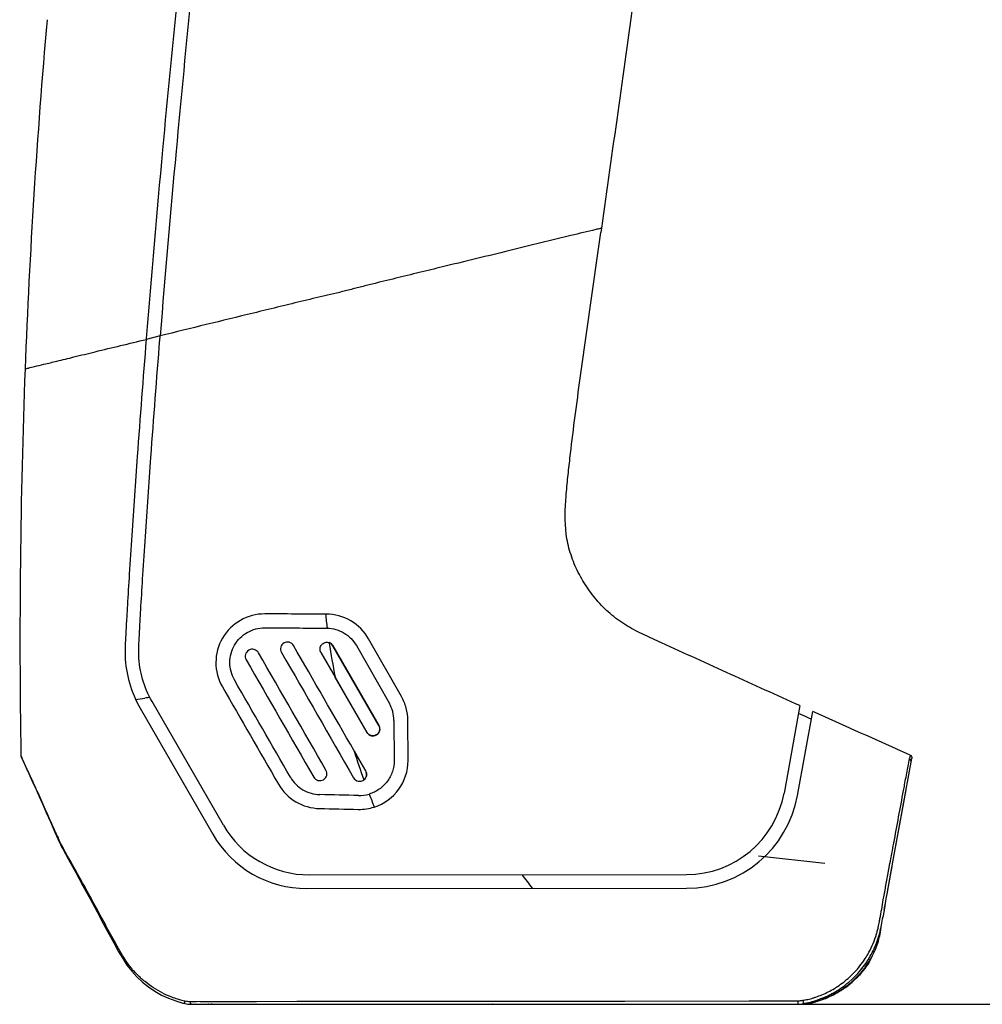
# Model space of a CAD drawing. Header units: millimetres. Extents: x 176 to 472, y 345 to 631.
# Tile 14 of 22: x 331 to 394, y 432 to 497. Entities that reach past the tile are written whole.
import ezdxf

# ---------------------------------------------------------------- set-up
doc = ezdxf.new("R2010")
doc.units = ezdxf.units.MM
doc.header["$LTSCALE"] = 32.67
doc.header["$PDMODE"] = 3
doc.header["$PDSIZE"] = 8
doc.layers.get('0').update_dxf_attribs({"linetype": 'CONTINUOUS'})
doc.layers.get('Defpoints').update_dxf_attribs({"linetype": 'CONTINUOUS'})
for name, color, linetype in [('00_COMPONENTS', 7, 'CONTINUOUS'), ('06_ALL_SURFS', 7, 'CONTINUOUS'), ('51__DRAFT_DIMS', 7, 'CONTINUOUS')]:
    doc.layers.add(name, color=color, linetype=linetype)
doc.styles.get("Standard").update_dxf_attribs({"font": 'simfang.ttf'})
doc.dimstyles.new('DIMSTYLE_3', dxfattribs={"dimtxt": 3, "dimasz": 3, "dimexe": 2.5, "dimexo": 0.5, "dimgap": 0.75, "dimtad": 1, "dimdec": 1, "dimdsep": 46, "dimtxsty": 'STANDARD', "dimblk": '_FILLED', "dimblk1": '_FILLED', "dimblk2": '_FILLED', "dimcen": 0.09, "dimclrt": 3, "dimazin": 2, "dimtp": 0.5, "dimtm": 0.5, "dimtfac": 1, "dimtdec": 1, "dimtofl": 0, "dimtmove": 0, "dimatfit": 3, "dimldrblk": '_FILLED', "dimfxl": 1, "dimtolj": 1, "dimarcsym": 0})

# ---------------------------------------------------------------- blocks, each defined once
blk = doc.blocks.new('_FILLED')
at = {"color": 0, "linetype": 'ByBlock'}
blk.add_solid([(0, 0), (-1, 0.167), (-1, -0.167)], dxfattribs=at)
blk = doc.blocks.new('*D3')
at = {"layer": '51__DRAFT_DIMS', "color": 0, "lineweight": -2}
for p, q in [((404.524, 602.513), (423.604, 602.513)), ((421.104, 435.271), (421.104, 599.513)), ((382.44, 432.271), (423.604, 432.271))]:
    blk.add_line(p, q, dxfattribs=at)
at = {"layer": 'Defpoints', "color": 0}
for p in [(404.024, 602.513), (421.104, 602.513), (381.94, 432.271)]:
    blk.add_point(p, dxfattribs=at)
at = {"layer": '51__DRAFT_DIMS', "color": 0, "linetype": 'ByBlock', "lineweight": -2, "xscale": 3, "yscale": 3, "zscale": 3}
for p, rotation in [((421.104, 602.513), 90.0000000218), ((421.104, 432.271), 270.0000000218)]:
    blk.add_blockref('_FILLED', p, dxfattribs=dict(at, rotation=rotation))
at = {"layer": '51__DRAFT_DIMS', "color": 3, "insert": (416.354, 517.469), "char_height": 3, "attachment_point": 2, "rotation": 90, "line_spacing_factor": 0.9}
blk.add_mtext('\\A1;170.2', dxfattribs=at)

msp = doc.modelspace()

# ---------------------------------------------------------------- linework, layer by layer
at = {"layer": '00_COMPONENTS', "color": 7}
for p, q in [((369.003, 483.421), (368.963, 483.138)), ((350.818, 457.975), (350.878, 457.975)), ((355.824, 452.549), (353.652, 456.356)), ((351.303, 455.892), (354.332, 450.634)), ((354.339, 450.639), (351.311, 455.897)), ((352.855, 455.902), (355.027, 452.095)), ((350.517, 455.44), (351.448, 453.823)), ((351.448, 453.823), (353.545, 450.181)), ((353.553, 450.186), (351.456, 453.828)), ((338.604, 451.775), (343.39, 443.466)), ((344.084, 444.065), (339.384, 452.225)), ((382.091, 451.947), (381.041, 446.181)), ((381.926, 446.019), (382.936, 451.566)), ((382.467, 451.222), (381.998, 451.434)), ((382.728, 451.104), (382.467, 451.222)), ((382.843, 451.053), (382.728, 451.104)), ((383.051, 451.514), (382.936, 451.566)), ((355.328, 450.971), (355.341, 448.33)), ((356.258, 448.335), (356.245, 450.975)), ((389.157, 448.774), (388.478, 449.078)), ((330.761, 448.563), (331.254, 447.481)), ((352.7, 448.961), (353.46, 447.64)), ((353.468, 447.645), (352.707, 448.966)), ((388.201, 441.526), (389.465, 448.466)), ((389.351, 448.687), (389.157, 448.774)), ((389.286, 448.342), (389.308, 448.456)), ((389.175, 447.737), (389.236, 448.07)), ((389.236, 448.07), (389.286, 448.342)), ((388.201, 441.526), (389.088, 446.393)), ((333.503, 442.495), (333.504, 442.494)), ((387.909, 439.923), (388.17, 441.354)), ((387.955, 441.163), (388.024, 441.536)), ((388.147, 441.233), (388.201, 441.526)), ((349.753, 440.793), (374.619, 440.818)), ((387.823, 440.447), (387.888, 440.8)), ((387.888, 440.8), (387.955, 441.163)), ((388.02, 440.532), (388.09, 440.916)), ((388.09, 440.916), (388.137, 441.175)), ((388.1, 440.971), (388.147, 441.233)), ((388.137, 441.175), (388.147, 441.231)), ((387.701, 439.775), (387.761, 440.105)), ((387.761, 440.105), (387.823, 440.447)), ((387.964, 440.225), (388, 440.422)), ((388, 440.422), (388.02, 440.532)), ((349.581, 439.892), (374.62, 439.918)), ((387.587, 439.14), (387.643, 439.453)), ((387.643, 439.453), (387.701, 439.775)), ((387.818, 439.425), (387.856, 439.635)), ((387.856, 439.635), (387.909, 439.923)), ((387.48, 438.542), (387.533, 438.836)), ((387.533, 438.836), (387.587, 439.14)), ((387.674, 438.634), (387.71, 438.828)), ((387.642, 438.462), (387.659, 438.55)), ((387.455, 437.39), (387.47, 437.483)), ((340.945, 432.484), (341.289, 432.381)), ((341.894, 432.457), (341.953, 432.457)), ((341.894, 432.457), (341.953, 432.457)), ((341.953, 432.457), (342.309, 432.457)), ((341.953, 432.271), (382.159, 432.271)), ((342.309, 432.457), (381.954, 432.498)), ((342.546, 432.457), (344.688, 432.458)), ((342.805, 432.263), (382.09, 432.263)), ((344.688, 432.458), (346.274, 432.459)), ((346.274, 432.459), (348.938, 432.463)), ((351.965, 432.466), (355.222, 432.468)), ((355.222, 432.468), (357.479, 432.47)), ((378.747, 432.493), (381.954, 432.498)), ((383.028, 432.406), (383.023, 432.405)), ((383.058, 432.415), (383.07, 432.418)), ((383.115, 432.431), (383.102, 432.427)), ((383.146, 432.44), (383.136, 432.437))]:
    msp.add_line(p, q, dxfattribs=at)
at = {"layer": '00_COMPONENTS', "color": 4}
for p, q in [((339.92, 476.312), (338.999, 476.087)), ((351.068, 456.1), (351.065, 456.091)), ((351.311, 455.897), (351.303, 455.892)), ((350.525, 455.444), (350.517, 455.44)), ((354.332, 450.634), (354.339, 450.639)), ((353.545, 450.181), (353.553, 450.186)), ((389.351, 448.687), (389.308, 448.456)), ((348.499, 447.226), (348.507, 447.231)), ((352.674, 447.187), (352.682, 447.192)), ((353.46, 447.64), (353.468, 447.645)), ((353.349, 447.052), (353.343, 447.059)), ((350.443, 446.083), (350.443, 446.074)), ((333.548, 442.52), (333.515, 442.58)), ((333.82, 442.032), (333.548, 442.52)), ((382.4, 432.308), (382.303, 432.303)), ((382.433, 432.309), (382.4, 432.308))]:
    msp.add_line(p, q, dxfattribs=at)
at = {"layer": '00_COMPONENTS', "color": 7}
for points in [[(331.254, 447.481), (331.396, 447.166), (331.556, 446.814), (331.736, 446.415), (331.937, 445.967), (332.158, 445.471), (332.405, 444.914), (332.68, 444.292), (332.979, 443.608), (333.173, 443.16)], [(333.173, 443.16), (333.22, 443.053), (333.283, 442.92), (333.349, 442.786), (333.42, 442.649), (333.495, 442.51), (333.86, 441.845)], [(333.86, 441.845), (334.35, 440.953), (334.832, 440.077), (335.306, 439.208), (335.76, 438.364), (336.172, 437.589), (336.532, 436.913), (336.855, 436.319), (337.161, 435.774), (337.449, 435.282), (337.731, 434.846), (338.044, 434.442), (338.389, 434.066), (338.755, 433.724), (339.147, 433.411), (339.57, 433.125), (340.017, 432.872), (340.478, 432.658), (340.945, 432.484)], [(348.938, 432.463), (350.925, 432.466), (351.965, 432.466)], [(357.479, 432.47), (358.636, 432.472), (359.822, 432.475), (361.028, 432.478), (362.234, 432.48), (363.435, 432.479), (364.637, 432.476), (365.83, 432.475), (367.004, 432.475), (368.169, 432.476), (369.352, 432.477), (370.546, 432.478), (378.747, 432.493)]]:
    msp.add_lwpolyline(points, dxfattribs=at)
for centre, radius, start, end in [((795.28, 456.375), 464.607, 174.96463, 177.80931), ((346.802, 454.783), 3.209, 89.75627, 209.93233), ((350.865, 454.761), 2.297, 88.41025, 89.75605), ((345.997, 455.193), 0.468, 29.98572, 209.88966), ((348.312, 455.68), 0.458, 29.98698, 209.8889), ((353.029, 450.958), 2.298, 0.32581, 29.65611), ((353.942, 450.41), 0.458, 209.9877, 29.88861), ((353.046, 448.321), 3.212, 287.88654, 0.24227), ((350.444, 447.47), 0.468, 209.98767, 29.88826), ((353.046, 448.343), 2.315, 268.86341, 286.27139), ((353.046, 448.343), 2.324, 268.86372, 286.27147), ((374.612, 447.352), 6.534, 270.05804, 349.67503), ((374.612, 447.352), 7.434, 270.05932, 349.67503), ((353.048, 448.325), 3.215, 268.79041, 287.83046), ((349.746, 447.327), 6.534, 209.94489, 270.05819), ((512.752, 523.061), 196.511, 203.83469, 203.96928), ((349.574, 447.028), 7.136, 209.94489, 270.05819), ((79.443, 496.241), 313.566, 349.59964, 349.74928), ((453.13, 426.691), 66.538, 169.48939, 170.17398), ((337.593, 447.942), 50.94, 349.47138, 349.62135), ((341.562, 446.538), 46.608, 349.41904, 349.76449), ((274.79, 458.592), 114.46, 349.76608, 349.91142), ((346.481, 446.291), 41.9, 349.35346, 349.46938), ((377.167, 439.609), 10.335, 346.56546, 348.33401), ((369.572, 441.192), 18.093, 348.28629, 348.90982), ((358.011, 443.466), 29.876, 348.89506, 349.41768), ((381.229, 438.614), 6.153, 342.18749, 344.46859), ((380.364, 438.849), 7.049, 344.51247, 346.53407), ((380.956, 438.098), 6.53, 348.35448, 350.1278), ((378.001, 438.624), 9.532, 350.05958, 350.38211), ((380.612, 438.198), 6.831, 331.82332, 336.97071), ((381.827, 438.084), 5.68, 330.91855, 333.23218), ((381.678, 438.251), 5.942, 318.89145, 326.52039), ((381.8, 438.104), 5.712, 323.61664, 330.8767), ((381.558, 438.292), 6.019, 314.23614, 318.92183), ((381.595, 438.324), 6.053, 316.54475, 317.89658), ((381.608, 438.312), 6.035, 317.89697, 318.40861), ((381.6, 438.254), 5.962, 318.92934, 319.34974), ((381.616, 438.305), 6.024, 318.40858, 318.88809), ((381.622, 438.235), 5.933, 319.34852, 321.27855), ((381.669, 438.197), 5.873, 321.27769, 323.64006), ((381.165, 438.62), 6.417, 299.78885, 310.1637), ((380.916, 438.986), 6.639, 303.33957, 307.67708), ((381.451, 438.406), 6.175, 304.91383, 314.20706), ((381.293, 438.242), 5.805, 288.61377, 292.7484), ((381.299, 438.672), 6.483, 288.9235, 298.4849), ((381.381, 438.58), 6.387, 290.68681, 297.75645), ((381.204, 438.554), 6.339, 297.63539, 299.77829), ((381.078, 439.147), 7.03, 297.33719, 299.18499), ((381.38, 438.579), 6.387, 297.76357, 299.51231), ((380.867, 439.053), 6.722, 301.29058, 303.13024), ((381.348, 438.569), 6.369, 298.53881, 300.53678), ((381.641, 438.137), 5.873, 299.19366, 299.48243), ((381.364, 438.608), 6.419, 299.51274, 301.24406), ((381.368, 438.601), 6.411, 299.51129, 299.66434), ((381.971, 437.553), 5.203, 299.48426, 299.88871), ((379.733, 441.312), 9.577, 300.07778, 300.25039), ((380.793, 439.167), 6.857, 303.12498, 303.36439), ((381.363, 438.609), 6.421, 299.66572, 300.79375), ((381.347, 438.571), 6.371, 300.53661, 301.54494), ((381.349, 438.569), 6.368, 301.54495, 302.13319), ((381.374, 438.591), 6.4, 301.24454, 301.82995), ((381.35, 438.567), 6.365, 302.1332, 302.54688), ((381.388, 438.57), 6.375, 301.82912, 303.64661), ((381.38, 438.583), 6.39, 301.82997, 302.24876), ((381.377, 438.508), 6.301, 302.62619, 304.93192), ((381.39, 438.566), 6.37, 302.24825, 303.65066), ((381.411, 438.535), 6.333, 303.6473, 305.47442), ((342.944, 438.465), 6.304, 254.8261, 257.22227), ((341.954, 434.104), 1.832, 257.25123, 269.97586), ((342.828, 435.263), 3, 265.75039, 270), ((381.94, 434.356), 2.085, 270.01686, 279.98373), ((382.09, 435.263), 3, 270, 283.00074), ((382.159, 434.361), 2.089, 270.00042, 271.31498), ((382.159, 434.36), 2.089, 271.31567, 276.56665), ((381.629, 436.839), 4.36, 278.59053, 280.68497), ((382.159, 434.358), 2.087, 276.56868, 277.88238), ((381.557, 437.221), 4.75, 280.68665, 282.72392), ((382.159, 434.36), 2.088, 277.88288, 281.8245), ((381.288, 438.517), 6.335, 281.82561, 282.24346), ((381.45, 437.694), 5.235, 282.72546, 284.6779), ((381.249, 438.698), 6.521, 282.24347, 282.65129), ((381.205, 438.891), 6.719, 282.6513, 283.04897), ((381.181, 438.997), 6.827, 283.04797, 285.03184), ((381.255, 438.877), 6.709, 283.00091, 284.65613), ((381.279, 438.774), 6.604, 283.00077, 283.254), ((381.388, 438.304), 6.121, 283.00102, 283.2456), ((381.368, 438.014), 5.564, 284.66378, 286.60207), ((381.303, 438.658), 6.484, 283.25894, 284.89952), ((381.263, 438.842), 6.673, 283.25009, 284.73449), ((381.275, 438.794), 6.624, 283.24828, 283.49629), ((381.257, 438.866), 6.698, 283.49883, 285.1052), ((381.261, 438.849), 6.68, 283.4956, 284.66185), ((381.185, 438.982), 6.812, 285.03194, 285.43477), ((381.341, 438.102), 5.656, 286.60238, 288.60358), ((381.245, 438.913), 6.746, 284.73241, 285.07173), ((381.251, 438.894), 6.727, 284.82698, 285.97352), ((381.242, 438.922), 6.756, 284.94741, 285.10287), ((381.154, 439.102), 6.936, 285.4192, 285.99494), ((381.24, 438.932), 6.766, 285.07164, 285.2269), ((381.239, 438.933), 6.767, 285.10266, 285.22401), ((381.234, 438.952), 6.786, 285.22412, 285.58953), ((381.233, 438.956), 6.791, 285.22709, 285.69356), ((381.23, 438.967), 6.803, 285.53439, 285.69107), ((381.187, 438.99), 6.819, 285.98799, 288.9527), ((381.213, 439.026), 6.864, 285.69543, 287.36437), ((381.225, 438.984), 6.82, 285.69112, 285.97352), ((381.247, 438.907), 6.74, 285.97327, 286.27738), ((381.218, 439.01), 6.847, 286.08645, 286.2706), ((381.241, 438.928), 6.762, 286.27812, 287.86256), ((381.211, 439.031), 6.869, 286.35995, 286.57165), ((381.211, 439.034), 6.872, 286.56353, 287.36054), ((381.209, 439.041), 6.879, 286.5716, 286.95006), ((381.216, 439.018), 6.855, 286.95009, 287.36254), ((381.249, 438.914), 6.746, 287.35462, 290.73506), ((381.729, 437.666), 5.41, 291.97005, 292.13624), ((381.692, 437.754), 5.505, 292.14612, 293.78669), ((381.406, 438.403), 6.215, 293.77985, 293.98004)]:
    msp.add_arc(centre, radius, start, end, dxfattribs=at)
at = {"layer": '00_COMPONENTS', "color": 4}
for centre, radius, start, end in [((409.579, 464.745), 59.151, 186.58057, 187.46002), ((353.002, 355.004), 98.457, 98.03664, 98.22507), ((398.031, 463.24), 47.527, 197.48394, 199.90538), ((399.162, 463.657), 48.733, 201.10169, 202.16307), ((338.088, 445.372), 5.348, 203.62553, 204.23389), ((338.757, 445.677), 6.084, 204.26222, 205.97982), ((343.628, 448.201), 11.571, 208.65729, 209.06544), ((409.639, 474.387), 56.845, 216.20888, 217.34055), ((342.862, 438.6), 6.243, 243.66214, 249.36203), ((342.946, 438.83), 6.488, 249.37643, 253.02282), ((342.976, 438.918), 6.581, 253.00454, 255.59476), ((342.883, 438.558), 6.21, 255.59273, 257.39256), ((341.898, 434.147), 1.69, 257.34278, 258.74312), ((341.896, 434.135), 1.678, 258.74128, 264.35691), ((341.895, 434.132), 1.675, 264.36442, 269.9632), ((343.309, 432.375), 0.111, 247.95411, 258.86657), ((343.319, 432.374), 0.111, 248.05145, 259.05657), ((343.308, 432.368), 0.105, 258.88715, 269.92925), ((343.335, 432.375), 0.111, 248.03714, 259.00297), ((343.318, 432.37), 0.107, 258.66736, 264.16715), ((343.318, 432.368), 0.105, 259.07926, 269.93105), ((343.344, 432.371), 0.108, 247.54363, 258.60533), ((343.318, 432.367), 0.103, 264.16652, 269.98065), ((343.334, 432.368), 0.105, 258.6318, 269.93034), ((343.342, 432.364), 0.101, 258.62984, 269.91547), ((381.951, 434.37), 1.872, 270.11179, 271.18917), ((381.95, 434.384), 1.886, 271.20284, 280.09116), ((383.271, 414.585), 17.744, 92.20316, 92.7103)]:
    msp.add_arc(centre, radius, start, end, dxfattribs=at)
at = {"layer": '00_COMPONENTS', "color": 7}
for points, knots in [([(345.434, 534.911), (344.846, 530.813), (343.756, 522.72), (342.328, 510.808), (341.108, 499.46), (339.997, 487.973), (339.334, 480.271), (339, 476.108), (338.999, 476.087)], [0, 0, 0, 0, 0.209788, 0.413905, 0.608114, 0.78833, 0.9989, 1, 1, 1, 1]), ([(346.328, 534.806), (345.74, 530.707), (344.651, 522.617), (343.222, 510.71), (342.004, 499.371), (340.901, 487.969), (340.246, 480.372), (339.92, 476.312)], [0, 0, 0, 0, 0.211048, 0.416135, 0.611282, 0.792375, 1, 1, 1, 1]), ([(373.184, 513.915), (372.525, 508.828), (371.163, 498.659), (369.722, 488.5), (369.003, 483.421)], [0, 0, 0, 0, 0.5, 1, 1, 1, 1]), ([(382.091, 451.947), (381.33, 452.29), (379.808, 452.977), (377.524, 454.007), (375.244, 455.045), (373.346, 455.914), (371.821, 456.595), (370.707, 457.169), (369.675, 457.888), (368.776, 458.767), (368.011, 459.763), (367.386, 460.852), (366.92, 462.019), (366.561, 463.658), (366.63, 465.342), (366.793, 467.001), (366.972, 468.662), (367.232, 470.733), (367.563, 473.216), (367.909, 475.697), (368.378, 479.004), (368.729, 481.484), (368.963, 483.138)], [0, 0, 0, 0, 0.062511, 0.125023, 0.187534, 0.250045, 0.281301, 0.312555, 0.343795, 0.375038, 0.406283, 0.43753, 0.468772, 0.500006, 0.562421, 0.593676, 0.624932, 0.687443, 0.749954, 0.812466, 0.874977, 1, 1, 1, 1]), ([(339.384, 452.225), (339.118, 452.685), (338.699, 453.673), (338.508, 454.865), (338.502, 455.605), (338.515, 455.938), (338.544, 456.536), (338.592, 457.407), (338.674, 458.838), (338.789, 460.72), (339.001, 463.991), (339.362, 469.166), (339.699, 473.568), (339.913, 476.234), (339.92, 476.312)], [0, 0, 0, 0, 0.06565, 0.131614, 0.14793, 0.15699, 0.172773, 0.221885, 0.264815, 0.349708, 0.454797, 0.669646, 0.990409, 1, 1, 1, 1]), ([(338.999, 476.087), (338.793, 473.517), (338.463, 469.21), (338.103, 464.052), (337.891, 460.777), (337.776, 458.891), (337.693, 457.458), (337.646, 456.58), (337.616, 455.976), (337.602, 455.616), (337.608, 454.773), (337.826, 453.423), (338.302, 452.299), (338.604, 451.775)], [0, 0, 0, 0, 0.317444, 0.53188, 0.636784, 0.721552, 0.76444, 0.81357, 0.829455, 0.839028, 0.856782, 0.928562, 1, 1, 1, 1]), ([(331.013, 474.134), (330.852, 469.889), (330.65, 461.392), (330.669, 452.893), (330.743, 448.644)], [0, 0, 0, 0, 0.500001, 1, 1, 1, 1]), ([(353.652, 456.356), (353.377, 456.838), (352.556, 457.671), (351.426, 457.974), (350.871, 457.976)], [0, 0, 0, 0, 0.499757, 1, 1, 1, 1]), ([(344.816, 453.64), (344.618, 453.984), (344.403, 454.792), (344.73, 455.99), (345.609, 456.865), (346.416, 457.076), (346.811, 457.075)], [0, 0, 0, 0, 0.250419, 0.500631, 0.750277, 1, 1, 1, 1]), ([(350.928, 457.057), (351.315, 457.046), (352.094, 456.817), (352.663, 456.238), (352.855, 455.902)], [0, 0, 0, 0, 0.500096, 1, 1, 1, 1]), ([(350.517, 455.44), (350.472, 455.519), (350.433, 455.71), (350.539, 455.981), (350.787, 456.134), (350.982, 456.13), (351.068, 456.1)], [0, 0, 0, 0, 0.249859, 0.499918, 0.750036, 1, 1, 1, 1]), ([(356.245, 450.975), (356.244, 451.249), (356.171, 451.799), (355.959, 452.311), (355.824, 452.549)], [0, 0, 0, 0, 0.500014, 1, 1, 1, 1]), ([(354.332, 450.634), (354.389, 450.535), (354.423, 450.279), (354.19, 449.979), (353.814, 449.928), (353.61, 450.086), (353.553, 450.186)], [0, 0, 0, 0, 0.250183, 0.500128, 0.749975, 1, 1, 1, 1]), ([(331.024, 448.024), (330.973, 448.138), (330.888, 448.334), (330.804, 448.53), (330.763, 448.609)], [0, 0, 0, 0, 0.584192, 1, 1, 1, 1]), ([(389.351, 448.687), (389.391, 448.669), (389.461, 448.603), (389.473, 448.509), (389.465, 448.466)], [0, 0, 0, 0, 0.499777, 1, 1, 1, 1]), ([(333.001, 443.651), (332.804, 444.095), (332.43, 444.943), (331.895, 446.133), (331.435, 447.148), (331.143, 447.754), (331.024, 448.024)], [0, 0, 0, 0, 0.303488, 0.57945, 0.815774, 1, 1, 1, 1]), ([(355.341, 448.33), (355.342, 448.085), (355.263, 447.59), (354.919, 446.927), (354.382, 446.406), (353.93, 446.19), (353.695, 446.12)], [0, 0, 0, 0, 0.250057, 0.500005, 0.749955, 1, 1, 1, 1]), ([(348.507, 447.231), (348.7, 446.895), (349.273, 446.317), (350.056, 446.091), (350.443, 446.083)], [0, 0, 0, 0, 0.50004, 1, 1, 1, 1]), ([(352.674, 447.187), (352.737, 447.079), (352.97, 446.912), (353.249, 446.976), (353.349, 447.052)], [0, 0, 0, 0, 0.499815, 1, 1, 1, 1]), ([(353.46, 447.64), (353.513, 447.549), (353.55, 447.32), (353.427, 447.123), (353.343, 447.059)], [0, 0, 0, 0, 0.499896, 1, 1, 1, 1]), ([(353.349, 447.052), (353.434, 447.117), (353.56, 447.318), (353.522, 447.551), (353.468, 447.645)], [0, 0, 0, 0, 0.500148, 1, 1, 1, 1]), ([(388.918, 446.344), (388.942, 446.474), (389.028, 446.938), (389.113, 447.403), (389.175, 447.737)], [0, 0, 0, 0, 0.280393, 1, 1, 1, 1]), ([(347.711, 446.773), (347.982, 446.302), (348.785, 445.493), (349.881, 445.177), (350.423, 445.166)], [0, 0, 0, 0, 0.500053, 1, 1, 1, 1]), ([(388.024, 441.536), (388.108, 441.984), (388.411, 443.586), (388.704, 445.189), (388.918, 446.344)], [0, 0, 0, 0, 0.279749, 1, 1, 1, 1]), ([(385.303, 433.716), (385.871, 434.196), (386.601, 435.073), (387.216, 436.417), (387.398, 437.127), (387.467, 437.483)], [0, 0, 0, 0, 0.504797, 0.753935, 1, 1, 1, 1]), ([(386.332, 435.183), (386.413, 435.303), (386.717, 435.792), (386.955, 436.322), (387.086, 436.732)], [0, 0, 0, 0, 0.252128, 1, 1, 1, 1]), ([(386.898, 435.526), (386.948, 435.627), (387.137, 436.029), (387.284, 436.454), (387.351, 436.78)], [0, 0, 0, 0, 0.25189, 1, 1, 1, 1]), ([(384.974, 433.731), (385.106, 433.834), (385.615, 434.26), (386.055, 434.77), (386.332, 435.183)], [0, 0, 0, 0, 0.252019, 1, 1, 1, 1]), ([(386.634, 434.973), (386.637, 434.979), (386.633, 435.002), (386.62, 435.017), (386.612, 435.027)], [0, 0, 0, 0, 0.368195, 1, 1, 1, 1]), ([(386.613, 435.029), (386.617, 435.023), (386.63, 435.008), (386.64, 434.984), (386.634, 434.973)], [0, 0, 0, 0, 0.350594, 1, 1, 1, 1]), ([(385.086, 433.377), (385.202, 433.46), (385.451, 433.65), (385.798, 433.96), (386.02, 434.192), (386.121, 434.306)], [0, 0, 0, 0, 0.308032, 0.672193, 1, 1, 1, 1]), ([(386.085, 434.266), (385.995, 434.166), (385.784, 433.948), (385.451, 433.65), (385.203, 433.461), (385.086, 433.378)], [0, 0, 0, 0, 0.300893, 0.679858, 1, 1, 1, 1]), ([(385.086, 433.378), (385.203, 433.461), (385.451, 433.65), (385.749, 433.916), (385.929, 434.098), (385.988, 434.161)], [0, 0, 0, 0, 0.358317, 0.782537, 1, 1, 1, 1]), ([(382.984, 432.395), (383.095, 432.424), (383.378, 432.508), (383.805, 432.664), (384.194, 432.841), (384.474, 432.991), (384.595, 433.06), (384.702, 433.124), (384.447, 432.973), (384.292, 432.894), (383.853, 432.681), (383.474, 432.541), (383.22, 432.462), (383.136, 432.438)], [0, 0, 0, 0, 0.098491, 0.252852, 0.387218, 0.469922, 0.514209, 0.522319, 0.557502, 0.640082, 0.771272, 0.925353, 1, 1, 1, 1]), ([(384.356, 432.928), (384.284, 432.89), (384.059, 432.777), (383.695, 432.621), (383.398, 432.518), (383.261, 432.475)], [0, 0, 0, 0, 0.204882, 0.637691, 1, 1, 1, 1]), ([(383.315, 432.492), (383.487, 432.547), (383.805, 432.664), (384.126, 432.81), (384.288, 432.893), (384.306, 432.902)], [0, 0, 0, 0, 0.503975, 0.942664, 1, 1, 1, 1]), ([(384.355, 432.928), (384.284, 432.89), (384.059, 432.777), (383.817, 432.673), (383.647, 432.609), (383.637, 432.605)], [0, 0, 0, 0, 0.307809, 0.959059, 1, 1, 1, 1]), ([(384.491, 433.001), (384.496, 433.004), (384.544, 433.031), (384.595, 433.06), (384.702, 433.124), (384.604, 433.066), (384.541, 433.029), (384.533, 433.025)], [0, 0, 0, 0, 0.053712, 0.504513, 0.587064, 0.945196, 1, 1, 1, 1]), ([(384.644, 433.09), (384.652, 433.094), (384.7, 433.123), (384.615, 433.072), (384.558, 433.039)], [0, 0, 0, 0, 0.165183, 1, 1, 1, 1]), ([(384.694, 433.119), (384.697, 433.121), (384.698, 433.135), (384.695, 433.144), (384.693, 433.151)], [0, 0, 0, 0, 0.327632, 1, 1, 1, 1]), ([(384.693, 433.151), (384.695, 433.145), (384.697, 433.136), (384.698, 433.126), (384.696, 433.123)], [0, 0, 0, 0, 0.61887, 1, 1, 1, 1]), ([(384.696, 433.123), (384.696, 433.122), (384.696, 433.121), (384.695, 433.12), (384.694, 433.119)], [0, 0, 0, 0, 0.535308, 1, 1, 1, 1])]:
    msp.add_open_spline(points, degree=3, knots=knots, dxfattribs=at)
at = {"layer": '00_COMPONENTS', "color": 4}
for points, knots in [([(368.631, 483.319), (368.087, 483.186), (366.575, 482.834), (365.068, 482.462), (364.105, 482.221)], [0, 0, 0, 0, 0.360398, 1, 1, 1, 1]), ([(369.003, 483.421), (368.981, 483.413), (368.858, 483.374), (368.733, 483.344), (368.631, 483.319)], [0, 0, 0, 0, 0.181414, 1, 1, 1, 1]), ([(364.105, 482.221), (362.249, 481.757), (359.878, 481.192), (356.994, 480.487), (355.447, 480.111), (354.15, 479.792), (353.11, 479.532), (352.33, 479.331), (351.549, 479.133), (350.763, 478.954), (349.978, 478.77), (348.933, 478.518), (347.63, 478.198), (345.551, 477.696), (342.981, 477.067), (340.933, 476.564), (339.92, 476.312)], [0, 0, 0, 0, 0.230471, 0.293747, 0.357795, 0.422274, 0.454605, 0.486969, 0.519348, 0.551736, 0.584123, 0.616504, 0.681225, 0.745829, 0.874221, 1, 1, 1, 1]), ([(331.013, 474.134), (331.087, 474.159), (331.297, 474.212), (331.711, 474.314), (332.337, 474.464), (333.202, 474.67), (334.324, 474.95), (336.285, 475.432), (337.876, 475.81), (338.999, 476.087)], [0, 0, 0, 0, 0.028275, 0.078996, 0.155894, 0.263019, 0.403531, 0.57788, 1, 1, 1, 1]), ([(389.422, 448.23), (389.43, 448.274), (389.418, 448.37), (389.348, 448.437), (389.308, 448.456)], [0, 0, 0, 0, 0.500412, 1, 1, 1, 1]), ([(333.188, 443.228), (333.183, 443.222), (333.171, 443.202), (333.167, 443.175), (333.173, 443.16)], [0, 0, 0, 0, 0.320059, 1, 1, 1, 1]), ([(333.515, 442.58), (333.51, 442.572), (333.496, 442.546), (333.494, 442.512), (333.503, 442.495)], [0, 0, 0, 0, 0.321925, 1, 1, 1, 1]), ([(340.092, 433.005), (339.676, 433.21), (339.083, 433.59), (338.394, 434.217), (337.923, 434.741), (337.528, 435.331), (337.17, 435.949), (336.818, 436.572), (336.363, 437.408), (335.807, 438.448), (334.924, 440.059), (334.255, 441.248), (333.82, 442.032)], [0, 0, 0, 0, 0.124671, 0.187249, 0.250077, 0.313519, 0.377737, 0.441958, 0.50606, 0.63348, 0.758884, 1, 1, 1, 1]), ([(386.121, 434.306), (386.125, 434.31), (386.124, 434.33), (386.115, 434.344), (386.109, 434.354)], [0, 0, 0, 0, 0.334039, 1, 1, 1, 1]), ([(386.142, 434.393), (386.148, 434.383), (386.157, 434.369), (386.158, 434.348), (386.155, 434.344)], [0, 0, 0, 0, 0.666207, 1, 1, 1, 1]), ([(386.155, 434.344), (386.156, 434.345), (386.161, 434.358), (386.154, 434.371), (386.149, 434.381)], [0, 0, 0, 0, 0.159117, 1, 1, 1, 1]), ([(382.301, 432.303), (382.622, 432.359), (383.255, 432.529), (383.856, 432.787), (384.145, 432.937)], [0, 0, 0, 0, 0.500905, 1, 1, 1, 1]), ([(384.75, 433.154), (384.753, 433.156), (384.754, 433.169), (384.751, 433.178), (384.748, 433.185)], [0, 0, 0, 0, 0.335179, 1, 1, 1, 1]), ([(384.749, 433.185), (384.75, 433.182), (384.752, 433.173), (384.754, 433.163), (384.752, 433.158)], [0, 0, 0, 0, 0.346805, 1, 1, 1, 1]), ([(341.528, 432.498), (341.523, 432.473), (341.518, 432.427), (341.517, 432.371), (341.53, 432.316), (341.55, 432.317)], [0, 0, 0, 0, 0.404407, 0.690629, 1, 1, 1, 1]), ([(341.894, 432.457), (341.895, 432.413), (341.902, 432.353), (341.925, 432.291), (341.944, 432.271), (341.953, 432.271)], [0, 0, 0, 0, 0.657981, 0.862059, 1, 1, 1, 1]), ([(342.828, 432.263), (342.827, 432.263), (342.823, 432.264), (342.819, 432.268), (342.817, 432.271)], [0, 0, 0, 0, 0.206807, 1, 1, 1, 1]), ([(343.078, 432.271), (343.079, 432.27), (343.082, 432.266), (343.086, 432.263), (343.089, 432.263)], [0, 0, 0, 0, 0.324545, 1, 1, 1, 1]), ([(343.129, 432.263), (343.124, 432.263), (343.118, 432.266), (343.113, 432.27), (343.112, 432.271)], [0, 0, 0, 0, 0.713126, 1, 1, 1, 1]), ([(343.732, 432.271), (343.732, 432.269), (343.732, 432.267), (343.733, 432.263), (343.734, 432.263)], [0, 0, 0, 0, 0.733542, 1, 1, 1, 1]), ([(343.732, 432.271), (343.732, 432.269), (343.733, 432.267), (343.733, 432.263), (343.734, 432.263)], [0, 0, 0, 0, 0.722811, 1, 1, 1, 1]), ([(343.756, 432.263), (343.756, 432.263), (343.755, 432.267), (343.754, 432.269), (343.754, 432.271)], [0, 0, 0, 0, 0.276505, 1, 1, 1, 1]), ([(343.755, 432.265), (343.755, 432.265), (343.756, 432.264), (343.756, 432.263), (343.756, 432.263)], [0, 0, 0, 0, 0.677452, 1, 1, 1, 1]), ([(346.176, 432.271), (346.176, 432.269), (346.177, 432.267), (346.176, 432.263), (346.176, 432.263)], [0, 0, 0, 0, 0.758171, 1, 1, 1, 1]), ([(346.176, 432.263), (346.176, 432.263), (346.177, 432.267), (346.176, 432.269), (346.176, 432.271)], [0, 0, 0, 0, 0.242285, 1, 1, 1, 1]), ([(346.255, 432.263), (346.254, 432.263), (346.252, 432.267), (346.252, 432.269), (346.251, 432.271)], [0, 0, 0, 0, 0.292377, 1, 1, 1, 1]), ([(346.253, 432.265), (346.253, 432.265), (346.254, 432.264), (346.255, 432.263), (346.255, 432.263)], [0, 0, 0, 0, 0.629355, 1, 1, 1, 1]), ([(346.379, 432.271), (346.38, 432.27), (346.382, 432.267), (346.385, 432.263), (346.388, 432.263)], [0, 0, 0, 0, 0.343481, 1, 1, 1, 1]), ([(346.455, 432.263), (346.454, 432.263), (346.45, 432.264), (346.448, 432.268), (346.446, 432.271)], [0, 0, 0, 0, 0.188868, 1, 1, 1, 1]), ([(353.576, 432.271), (353.576, 432.269), (353.577, 432.267), (353.577, 432.263), (353.578, 432.263)], [0, 0, 0, 0, 0.73299, 1, 1, 1, 1]), ([(361.837, 432.271), (361.837, 432.269), (361.836, 432.268), (361.837, 432.263), (361.836, 432.263)], [0, 0, 0, 0, 0.756637, 1, 1, 1, 1]), ([(361.836, 432.263), (361.837, 432.263), (361.836, 432.267), (361.837, 432.269), (361.837, 432.271)], [0, 0, 0, 0, 0.255557, 1, 1, 1, 1]), ([(366.948, 432.271), (366.948, 432.269), (366.947, 432.267), (366.947, 432.263), (366.946, 432.263)], [0, 0, 0, 0, 0.74656, 1, 1, 1, 1]), ([(366.948, 432.271), (366.948, 432.269), (366.947, 432.267), (366.947, 432.263), (366.946, 432.263)], [0, 0, 0, 0, 0.746806, 1, 1, 1, 1]), ([(371.24, 432.271), (371.24, 432.269), (371.24, 432.267), (371.239, 432.263), (371.238, 432.263)], [0, 0, 0, 0, 0.731652, 1, 1, 1, 1]), ([(371.238, 432.263), (371.239, 432.263), (371.24, 432.267), (371.24, 432.269), (371.24, 432.271)], [0, 0, 0, 0, 0.279103, 1, 1, 1, 1]), ([(381.943, 432.275), (381.942, 432.274), (381.942, 432.273), (381.941, 432.272), (381.94, 432.272)], [0, 0, 0, 0, 0.630553, 1, 1, 1, 1]), ([(381.954, 432.498), (381.955, 432.449), (381.955, 432.384), (381.949, 432.31), (381.946, 432.284), (381.943, 432.275)], [0, 0, 0, 0, 0.656264, 0.872696, 1, 1, 1, 1]), ([(382.075, 432.263), (382.075, 432.263), (382.078, 432.265), (382.078, 432.269), (382.079, 432.271)], [0, 0, 0, 0, 0.127274, 1, 1, 1, 1]), ([(382.077, 432.265), (382.076, 432.265), (382.076, 432.264), (382.075, 432.263), (382.075, 432.263)], [0, 0, 0, 0, 0.610496, 1, 1, 1, 1]), ([(382.09, 432.263), (382.09, 432.263), (382.093, 432.265), (382.093, 432.269), (382.094, 432.271)], [0, 0, 0, 0, 0.127853, 1, 1, 1, 1]), ([(382.092, 432.265), (382.092, 432.265), (382.091, 432.264), (382.09, 432.263), (382.09, 432.263)], [0, 0, 0, 0, 0.610298, 1, 1, 1, 1]), ([(382.28, 432.527), (382.286, 432.498), (382.294, 432.447), (382.302, 432.38), (382.306, 432.335), (382.305, 432.314), (382.303, 432.304), (382.301, 432.303)], [0, 0, 0, 0, 0.393158, 0.687492, 0.895353, 0.965625, 1, 1, 1, 1]), ([(382.75, 432.337), (382.752, 432.337), (382.753, 432.344), (382.753, 432.349), (382.752, 432.353)], [0, 0, 0, 0, 0.293313, 1, 1, 1, 1]), ([(382.752, 432.339), (382.752, 432.338), (382.751, 432.338), (382.751, 432.337), (382.75, 432.337)], [0, 0, 0, 0, 0.606511, 1, 1, 1, 1]), ([(382.752, 432.352), (382.752, 432.351), (382.753, 432.346), (382.753, 432.342), (382.752, 432.339)], [0, 0, 0, 0, 0.341071, 1, 1, 1, 1]), ([(382.765, 432.34), (382.766, 432.34), (382.767, 432.348), (382.767, 432.352), (382.767, 432.356)], [0, 0, 0, 0, 0.293399, 1, 1, 1, 1]), ([(383.016, 432.404), (383.018, 432.404), (383.018, 432.412), (383.018, 432.417), (383.017, 432.421)], [0, 0, 0, 0, 0.289986, 1, 1, 1, 1]), ([(383.017, 432.406), (383.017, 432.405), (383.017, 432.405), (383.016, 432.404), (383.016, 432.404)], [0, 0, 0, 0, 0.600593, 1, 1, 1, 1]), ([(383.017, 432.421), (383.018, 432.419), (383.018, 432.414), (383.018, 432.409), (383.017, 432.406)], [0, 0, 0, 0, 0.346322, 1, 1, 1, 1]), ([(383.071, 432.436), (383.072, 432.432), (383.072, 432.427), (383.071, 432.419), (383.07, 432.418)], [0, 0, 0, 0, 0.719994, 1, 1, 1, 1])]:
    msp.add_open_spline(points, degree=3, knots=knots, dxfattribs=at)
at = {"layer": '00_COMPONENTS', "color": 7}
for points in [[(350.818, 457.975), (349.484, 457.982), (348.149, 457.987), (346.815, 457.992)], [(346.811, 457.075), (348.166, 457.068), (349.52, 457.062), (350.875, 457.058)], [(352.707, 448.966), (351.375, 451.28), (350.042, 453.595), (348.709, 455.909)], [(351.065, 456.091), (351.163, 456.057), (351.252, 455.982), (351.303, 455.892)], [(351.311, 455.897), (351.258, 455.988), (351.167, 456.064), (351.068, 456.1)], [(345.591, 454.96), (347.073, 452.385), (348.556, 449.811), (350.039, 447.237)], [(350.85, 447.703), (349.367, 450.278), (347.885, 452.853), (346.402, 455.427)], [(347.915, 455.452), (349.501, 452.697), (351.087, 449.942), (352.674, 447.187)], [(348.507, 447.231), (347.277, 449.367), (346.047, 451.504), (344.816, 453.64)], [(344.021, 453.182), (345.25, 451.045), (346.481, 448.909), (347.711, 446.773)], [(388.478, 449.078), (386.668, 449.888), (384.859, 450.7), (383.051, 451.514)], [(330.743, 448.644), (330.744, 448.617), (330.75, 448.588), (330.761, 448.563)], [(330.763, 448.609), (330.757, 448.621), (330.75, 448.633), (330.743, 448.644)], [(353, 446.028), (352.148, 446.047), (351.295, 446.065), (350.443, 446.083)], [(350.423, 445.166), (351.276, 445.147), (352.128, 445.129), (352.981, 445.111)], [(387.708, 438.828), (387.757, 439.097), (387.808, 439.366), (387.857, 439.635)], [(387.467, 437.483), (387.503, 437.67), (387.535, 437.858), (387.567, 438.046)], [(387.398, 437.032), (387.418, 437.151), (387.437, 437.27), (387.455, 437.39)], [(383.537, 432.889), (383.821, 433.008), (384.096, 433.149), (384.358, 433.309)], [(384.233, 432.866), (384.144, 432.822), (384.037, 432.772), (383.932, 432.725)]]:
    msp.add_open_spline(points, degree=3, dxfattribs=at)
at = {"layer": '00_COMPONENTS', "color": 4}
for points in [[(351.065, 456.091), (351.175, 455.334), (351.299, 454.577), (351.456, 453.828)], [(338.301, 452.36), (338.506, 452.389), (338.711, 452.419), (338.916, 452.449)], [(333.475, 442.652), (333.41, 442.77), (333.347, 442.89), (333.288, 443.011)], [(386.149, 434.381), (386.147, 434.385), (386.144, 434.389), (386.142, 434.393)], [(384.752, 433.158), (384.752, 433.156), (384.751, 433.155), (384.75, 433.154)], [(342.817, 432.271), (342.818, 432.269), (342.82, 432.267), (342.823, 432.265)], [(342.823, 432.265), (342.824, 432.264), (342.826, 432.263), (342.828, 432.263)], [(343.112, 432.271), (343.115, 432.269), (343.118, 432.267), (343.121, 432.265)], [(343.121, 432.265), (343.123, 432.264), (343.126, 432.263), (343.129, 432.263)], [(343.308, 432.263), (343.294, 432.263), (343.28, 432.266), (343.267, 432.271)], [(343.342, 432.263), (343.329, 432.263), (343.315, 432.266), (343.303, 432.271)], [(343.754, 432.271), (343.754, 432.269), (343.755, 432.267), (343.755, 432.265)], [(346.446, 432.271), (346.447, 432.269), (346.449, 432.267), (346.451, 432.265)], [(346.451, 432.265), (346.452, 432.264), (346.454, 432.263), (346.455, 432.263)], [(382.079, 432.271), (382.078, 432.269), (382.078, 432.267), (382.077, 432.265)], [(382.094, 432.271), (382.093, 432.269), (382.093, 432.267), (382.092, 432.265)]]:
    msp.add_open_spline(points, degree=3, dxfattribs=at)
at = {"layer": '06_ALL_SURFS', "color": 7}
msp.add_line((379.351, 442.04), (383.742, 441.558), dxfattribs=at)

# ---------------------------------------------------------------- dimensions: what is measured, and where the dimension line sits
at = {"layer": '51__DRAFT_DIMS', "color": 4}
dim = msp.add_linear_dim(base=(421.104, 602.513), p1=(381.94, 432.271), p2=(404.024, 602.513), angle=90, dimstyle='DIMSTYLE_3', dxfattribs=at)
dim.commit()
dim.dimension.update_dxf_attribs({"geometry": '*D3', "text_midpoint": (421.104, 517.469), "dimtype": 160})

doc.saveas('drawing.dxf')
